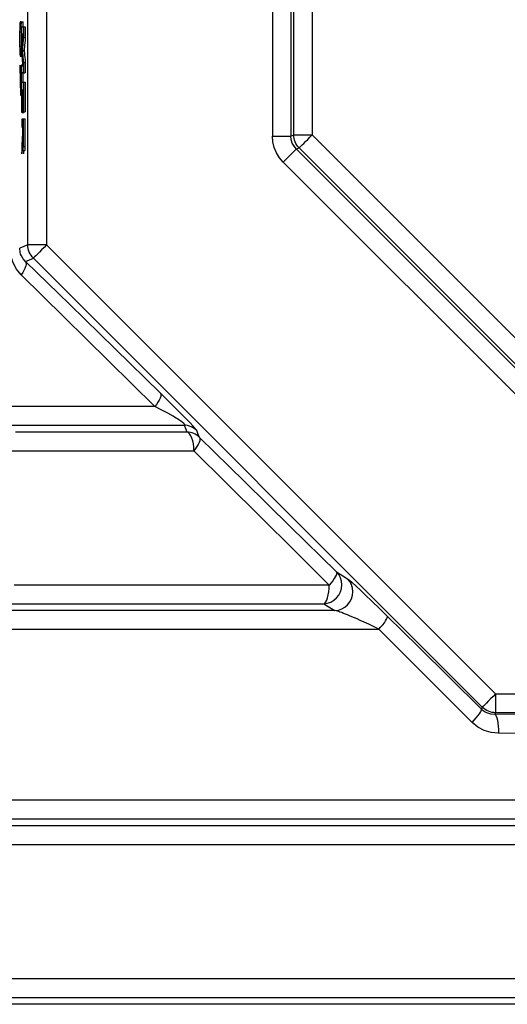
# Model space of a CAD drawing. Header units: millimetres. Extents: x 196 to 1773810, y -221320 to 153872.
# Tile 179 of 256: x 1163521 to 1163782, y -199759 to -199234. Entities that reach past the tile are written whole.
import ezdxf

# ---------------------------------------------------------------- set-up
doc = ezdxf.new("R2010")
doc.units = ezdxf.units.MM
doc.layers.add('00_Основной', color=163, linetype='Continuous', lineweight=40)
doc.layers.add('электрика', color=1, linetype='Continuous', lineweight=140)
doc.styles.add('Times New Roman', font='times.ttf')

msp = doc.modelspace()

# ---------------------------------------------------------------- linework, layer by layer
at = {"layer": '00_Основной', "color": 252, "lineweight": 25, "ltscale": 10}
for p, q in [((1163525.77, -199353.64, 0.2), (1163525.77, -199014.87, 0.2)), ((1163535.76, -199014.87, 0.2), (1163535.76, -199353.64, 0.2)), ((1163656.28, -199072.95, 0.2), (1163656.28, -199295.56, 0.2)), ((1163666.13, -199072.95, 0.2), (1163666.13, -199295.56, 0.2)), ((1163667.62, -199294.94, 0.2), (1163667.62, -199073.57, 0.2)), ((1163677.48, -199073.57, 0.2), (1163677.48, -199294.94, 0.2)), ((1163522.24, -199238.73, 0.2), (1163522.24, -199234.62, 0.2)), ((1163522.24, -199234.62, 0.2), (1163523.24, -199234.62, 0.2)), ((1163523.24, -199237.26, 0.2), (1163523.24, -199234.62, 0.2)), ((1163521.53, -199235.44, 0.2), (1163522.54, -199235.44, 0.2)), ((1163522.24, -199238.73, 0.2), (1163522.59, -199238.73, 0.2)), ((1163522.59, -199237.26, 0.2), (1163523.37, -199237.26, 0.2)), ((1163523.41, -199237.26, 0.2), (1163524.41, -199237.26, 0.2)), ((1163521.56, -199239.97, 0.2), (1163522.56, -199239.97, 0.2)), ((1163522.59, -199241.19, 0.2), (1163523.2, -199241.19, 0.2)), ((1163523.41, -199243.01, 0.2), (1163524.41, -199243.01, 0.2)), ((1163521.56, -199247.62, 0.2), (1163522.56, -199247.62, 0.2)), ((1163522.24, -199248.82, 0.2), (1163521.65, -199248.82, 0.2)), ((1163521.65, -199248.82, 0.2), (1163522.65, -199248.82, 0.2)), ((1163522.24, -199252.93, 0.2), (1163522.24, -199248.82, 0.2)), ((1163522.78, -199249.88, 0.2), (1163523.77, -199249.88, 0.2)), ((1163521.44, -199257.8, 0.2), (1163521.44, -199262.04, 0.2)), ((1163522.24, -199257.8, 0.2), (1163523.17, -199257.8, 0.2)), ((1163523.24, -199257.8, 0.2), (1163522.44, -199257.8, 0.2)), ((1163522.59, -199258.11, 0.2), (1163523.2, -199258.11, 0.2)), ((1163523.41, -199256.36, 0.2), (1163524.41, -199256.36, 0.2)), ((1163521.44, -199262.04, 0.2), (1163521.72, -199262.04, 0.2)), ((1163521.44, -199262.04, 0.2), (1163521.68, -199262.04, 0.2)), ((1163521.81, -199262, 0.2), (1163522.14, -199262, 0.2)), ((1163521.81, -199262, 0.2), (1163522.14, -199262, 0.2)), ((1163522.59, -199261.94, 0.2), (1163523.37, -199261.94, 0.2)), ((1163523.41, -199261.94, 0.2), (1163524.41, -199261.94, 0.2)), ((1163521.84, -199268.52, 0.2), (1163522.12, -199268.52, 0.2)), ((1163522.22, -199270.1, 0.2), (1163522.59, -199270.1, 0.2)), ((1163522.24, -199267.93, 0.2), (1163522.59, -199267.93, 0.2)), ((1163522.59, -199266.78, 0.2), (1163522.9, -199266.78, 0.2)), ((1163522.73, -199271.05, 0.2), (1163522.96, -199271.05, 0.2)), ((1163523.08, -199271.05, 0.2), (1163523.29, -199271.05, 0.2)), ((1163523.38, -199266.78, 0.2), (1163523.41, -199266.78, 0.2)), ((1163523.41, -199266.78, 0.2), (1163523.4, -199266.78, 0.2)), ((1163523.41, -199266.78, 0.2), (1163524.4, -199266.78, 0.2)), ((1163521.92, -199273.82, 0.2), (1163522, -199273.82, 0.2)), ((1163522, -199273.82, 0.2), (1163522.07, -199273.82, 0.2)), ((1163522.07, -199273.82, 0.2), (1163522.59, -199273.82, 0.2)), ((1163522.15, -199273.32, 0.2), (1163522.59, -199273.32, 0.2)), ((1163522.2, -199272.05, 0.2), (1163522.59, -199272.05, 0.2)), ((1163523.02, -199281.52, 0.2), (1163523.03, -199281.52, 0.2)), ((1163523.07, -199281.52, 0.2), (1163523.29, -199281.52, 0.2)), ((1163522.59, -199286.67, 0.2), (1163522.59, -199290.9, 0.2)), ((1163523.41, -199286.67, 0.2), (1163522.59, -199286.67, 0.2)), ((1163522.68, -199283, 0.2), (1163522.66, -199283, 0.2)), ((1163522.68, -199283, 0.2), (1163522.66, -199283, 0.2)), ((1163522.7, -199283, 0.2), (1163523.71, -199283, 0.2)), ((1163523.35, -199282.64, 0.2), (1163523.37, -199282.64, 0.2)), ((1163523.38, -199282.64, 0.2), (1163523.37, -199282.64, 0.2)), ((1163523.41, -199282.64, 0.2), (1163524.4, -199282.64, 0.2)), ((1163524.4, -199286.67, 0.2), (1163523.41, -199286.67, 0.2)), ((1163523.71, -199282.64, 0.2), (1163523.71, -199283, 0.2)), ((1163522.59, -199290.9, 0.2), (1163522.93, -199290.9, 0.2)), ((1163522.93, -199290.9, 0.2), (1163522.93, -199293.43, 0.2)), ((1163523.04, -199290.9, 0.2), (1163523.29, -199290.9, 0.2)), ((1163666.13, -199295.56, 0.2), (1163667.62, -199294.94, 0.2)), ((1163677.48, -199294.94, 0.2), (1163834, -199451.45, 0.2)), ((1163523.37, -199301.13, 0.2), (1163524.37, -199301.13, 0.2)), ((1163670.52, -199301.89, 0.2), (1163669.02, -199302.51, 0.2)), ((1163669.02, -199302.51, 0.2), (1163826.42, -199459.91, 0.2)), ((1163827.04, -199458.41, 0.2), (1163670.52, -199301.89, 0.2)), ((1163523.24, -199303.22, 0.2), (1163524.24, -199303.22, 0.2)), ((1163819.45, -199466.88, 0.2), (1163662.05, -199309.48, 0.2)), ((1163525.77, -199353.64, 0.2), (1163521.41, -199355.43, 0.2)), ((1163535.76, -199353.64, 0.2), (1163775.29, -199593.18, 0.2)), ((1163524.45, -199362.46, 0.2), (1163528.7, -199360.69, 0.2)), ((1163768.24, -199600.23, 0.2), (1163528.7, -199360.69, 0.2)), ((1163775.29, -199593.18, 0.2), (1164114.06, -199593.18, 0.2)), ((1163768.24, -199600.23, 0.2), (1163767.8, -199601.29, 0.2)), ((1163774.9, -199604.11, 0.2), (1163775.29, -199603.16, 0.2)), ((1164114.06, -199603.16, 0.2), (1163775.29, -199603.16, 0.2))]:
    msp.add_line(p, q, dxfattribs=at)
at = {"layer": '00_Основной', "color": 252, "lineweight": 25, "ltscale": 10, "elevation": 0.2}
for points in [[(1163522.24, -199234.62), (1163522.24, -199234.62), (1163522.24, -199234.62), (1163522.24, -199234.62), (1163522.2, -199234.62), (1163522.1, -199234.62), (1163521.65, -199234.62), (1163521.59, -199234.82), (1163521.53, -199235.44)], [(1163521.46, -199237.74), (1163521.44, -199239.31), (1163521.44, -199240.57)], [(1163521.53, -199235.44), (1163521.49, -199236.57), (1163521.46, -199237.74)], [(1163521.56, -199239.97), (1163521.57, -199239.42), (1163521.59, -199239.03), (1163521.62, -199238.8), (1163521.65, -199238.73), (1163522.24, -199238.73)], [(1163522.59, -199241.19), (1163522.59, -199241.17), (1163522.59, -199241.14), (1163522.59, -199241.08), (1163522.59, -199240.85), (1163522.59, -199240.26), (1163522.59, -199238.87), (1163522.59, -199237.66), (1163522.59, -199237.35), (1163522.59, -199237.28), (1163522.59, -199237.26), (1163522.59, -199237.26), (1163522.59, -199237.26), (1163522.59, -199237.26)], [(1163522.59, -199237.26), (1163522.59, -199237.26), (1163522.59, -199237.26), (1163522.59, -199237.26), (1163522.59, -199237.26), (1163522.6, -199237.26), (1163522.62, -199237.26), (1163522.66, -199237.26), (1163522.72, -199237.26), (1163522.79, -199237.26), (1163522.93, -199237.26), (1163523.07, -199237.26), (1163523.21, -199237.26), (1163523.32, -199237.26), (1163523.38, -199237.26), (1163523.4, -199237.26), (1163523.41, -199237.26), (1163523.41, -199237.26), (1163523.41, -199237.26), (1163523.41, -199237.26)], [(1163523.41, -199237.26), (1163523.41, -199237.26), (1163523.41, -199237.26), (1163523.41, -199237.26), (1163523.41, -199237.26), (1163523.41, -199237.28), (1163523.41, -199237.32), (1163523.41, -199237.42), (1163523.41, -199237.74), (1163523.41, -199238.62), (1163523.41, -199240.65), (1163523.41, -199242.43), (1163523.41, -199242.88), (1163523.41, -199242.98), (1163523.41, -199242.99), (1163523.41, -199243.01), (1163523.41, -199243.01), (1163523.41, -199243.01), (1163523.41, -199243.01)], [(1163524.41, -199237.26), (1163524.41, -199237.26), (1163524.41, -199237.26), (1163524.41, -199237.26), (1163524.41, -199237.26), (1163524.41, -199237.28), (1163524.41, -199237.32), (1163524.41, -199237.42), (1163524.41, -199237.74), (1163524.41, -199238.62), (1163524.4, -199240.65), (1163524.41, -199242.43), (1163524.41, -199242.88), (1163524.41, -199242.98), (1163524.41, -199242.99), (1163524.41, -199243.01), (1163524.41, -199243.01), (1163524.41, -199243.01), (1163524.41, -199243.01)], [(1163521.44, -199240.57), (1163521.42, -199242.9), (1163521.42, -199243.54), (1163521.42, -199245.9), (1163521.45, -199248.58), (1163521.48, -199250.61), (1163521.53, -199252.02), (1163521.59, -199252.77), (1163521.63, -199252.91), (1163521.74, -199252.93), (1163522.11, -199252.93), (1163522.21, -199252.93), (1163522.24, -199252.93), (1163522.24, -199252.93), (1163522.24, -199252.93), (1163522.24, -199252.93), (1163522.24, -199252.93)], [(1163521.56, -199247.62), (1163521.53, -199245.79), (1163521.53, -199243.25), (1163521.55, -199241.38), (1163521.56, -199239.97)], [(1163522.56, -199247.62), (1163522.54, -199245.79), (1163522.54, -199243.25), (1163522.54, -199241.38), (1163522.56, -199239.97)], [(1163522.59, -199247.95), (1163522.59, -199247.95), (1163522.59, -199247.95), (1163522.59, -199247.93), (1163522.59, -199247.92), (1163522.6, -199247.88), (1163522.6, -199247.76), (1163522.65, -199247.38), (1163522.73, -199246.35), (1163522.84, -199245.2), (1163522.96, -199243.94), (1163523.04, -199242.9), (1163523.13, -199242), (1163523.18, -199241.4), (1163523.2, -199241.16)], [(1163523.2, -199241.16), (1163523.18, -199241.16), (1163523.13, -199241.16), (1163523.04, -199241.16), (1163522.94, -199241.16), (1163522.84, -199241.17), (1163522.75, -199241.17), (1163522.66, -199241.17), (1163522.6, -199241.19), (1163522.6, -199241.19), (1163522.59, -199241.19), (1163522.59, -199241.19), (1163522.59, -199241.19), (1163522.59, -199241.19), (1163522.59, -199241.19), (1163522.59, -199241.19)], [(1163523.41, -199243.01), (1163523.41, -199243.01), (1163523.41, -199243.01), (1163523.41, -199243.01), (1163523.41, -199243.02), (1163523.4, -199243.06), (1163523.38, -199243.19), (1163523.35, -199243.57), (1163523.31, -199244.04), (1163523.26, -199244.62), (1163523.16, -199245.79), (1163523.04, -199247.06), (1163522.93, -199248.24), (1163522.84, -199249.2), (1163522.79, -199249.74), (1163522.79, -199249.85), (1163522.79, -199249.86), (1163522.78, -199249.88), (1163522.78, -199249.88), (1163522.78, -199249.88)], [(1163524.41, -199243.01), (1163524.41, -199243.01), (1163524.41, -199243.01), (1163524.41, -199243.01), (1163524.4, -199243.02), (1163524.4, -199243.06), (1163524.38, -199243.19), (1163524.35, -199243.57), (1163524.31, -199244.04), (1163524.26, -199244.62), (1163524.16, -199245.79), (1163524.03, -199247.06), (1163523.93, -199248.24), (1163523.85, -199249.2), (1163523.79, -199249.74), (1163523.79, -199249.85), (1163523.77, -199249.86), (1163523.77, -199249.88), (1163523.77, -199249.88), (1163523.77, -199249.88)], [(1163521.65, -199248.82), (1163521.62, -199248.72), (1163521.59, -199248.44), (1163521.57, -199248.09), (1163521.56, -199247.62)], [(1163522.59, -199248.54), (1163522.59, -199248.44), (1163522.58, -199248.09), (1163522.56, -199247.62)], [(1163522.59, -199251.54), (1163522.59, -199251.54), (1163522.59, -199251.54), (1163522.59, -199251.54), (1163522.59, -199251.53), (1163522.59, -199251.53), (1163522.59, -199251.5), (1163522.59, -199251.43), (1163522.59, -199251.24), (1163522.59, -199250.7), (1163522.59, -199249.43), (1163522.59, -199248.3), (1163522.59, -199248.02), (1163522.59, -199247.96), (1163522.59, -199247.95), (1163522.59, -199247.95), (1163522.59, -199247.95), (1163522.59, -199247.95)], [(1163522.78, -199249.88), (1163522.78, -199249.88), (1163522.78, -199249.88), (1163522.79, -199249.88), (1163522.79, -199249.89), (1163522.79, -199249.94), (1163522.8, -199250.05), (1163522.83, -199250.4), (1163522.93, -199251.39), (1163523.03, -199252.5), (1163523.16, -199253.7), (1163523.26, -199254.82), (1163523.34, -199255.72), (1163523.4, -199256.23), (1163523.41, -199256.34), (1163523.41, -199256.36), (1163523.41, -199256.36), (1163523.41, -199256.36), (1163523.41, -199256.36)], [(1163523.77, -199249.88), (1163523.77, -199249.88), (1163523.77, -199249.88), (1163523.77, -199249.88), (1163523.77, -199249.89), (1163523.79, -199249.94), (1163523.8, -199250.05), (1163523.83, -199250.4), (1163523.93, -199251.39), (1163524.03, -199252.5), (1163524.14, -199253.7), (1163524.26, -199254.82), (1163524.34, -199255.72), (1163524.4, -199256.23), (1163524.4, -199256.34), (1163524.41, -199256.36), (1163524.41, -199256.36), (1163524.41, -199256.36), (1163524.41, -199256.36)], [(1163523.2, -199258.11), (1163523.2, -199258.11), (1163523.2, -199258.11), (1163523.2, -199258.11), (1163523.2, -199258.09), (1163523.2, -199258.05), (1163523.18, -199257.94), (1163523.16, -199257.57), (1163523.06, -199256.58), (1163522.96, -199255.44), (1163522.84, -199254.24), (1163522.73, -199253.11), (1163522.66, -199252.19), (1163522.6, -199251.67), (1163522.59, -199251.57), (1163522.59, -199251.54), (1163522.59, -199251.54), (1163522.59, -199251.54)], [(1163522.24, -199267.93), (1163522.24, -199265.53), (1163522.24, -199257.8)], [(1163522.59, -199261.94), (1163522.59, -199261.94), (1163522.59, -199261.94), (1163522.59, -199261.93), (1163522.59, -199261.93), (1163522.59, -199261.9), (1163522.59, -199261.83), (1163522.59, -199261.62), (1163522.59, -199261.04), (1163522.59, -199259.69), (1163522.59, -199258.49), (1163522.59, -199258.19), (1163522.59, -199258.12), (1163522.59, -199258.11), (1163522.59, -199258.11), (1163522.59, -199258.11), (1163522.59, -199258.11)], [(1163522.59, -199258.11), (1163522.59, -199258.11), (1163522.59, -199258.11), (1163522.59, -199258.11), (1163522.59, -199258.11), (1163522.6, -199258.11), (1163522.6, -199258.11), (1163522.65, -199258.11), (1163522.73, -199258.11), (1163522.84, -199258.11), (1163522.94, -199258.11), (1163523.06, -199258.11), (1163523.14, -199258.11), (1163523.18, -199258.11), (1163523.2, -199258.11), (1163523.2, -199258.11), (1163523.2, -199258.11), (1163523.2, -199258.11)], [(1163523.41, -199256.36), (1163523.41, -199256.37), (1163523.41, -199256.37), (1163523.41, -199256.37), (1163523.41, -199256.37), (1163523.41, -199256.38), (1163523.41, -199256.41), (1163523.41, -199256.52), (1163523.41, -199256.82), (1163523.41, -199257.67), (1163523.41, -199259.64), (1163523.41, -199261.38), (1163523.41, -199261.82), (1163523.41, -199261.92), (1163523.41, -199261.93), (1163523.41, -199261.94), (1163523.41, -199261.94), (1163523.41, -199261.94)], [(1163524.41, -199256.36), (1163524.41, -199256.37), (1163524.41, -199256.37), (1163524.41, -199256.37), (1163524.41, -199256.37), (1163524.41, -199256.38), (1163524.41, -199256.41), (1163524.41, -199256.52), (1163524.41, -199256.82), (1163524.41, -199257.67), (1163524.4, -199259.64), (1163524.41, -199261.38), (1163524.41, -199261.82), (1163524.41, -199261.92), (1163524.41, -199261.93), (1163524.41, -199261.94), (1163524.41, -199261.94), (1163524.41, -199261.94)], [(1163521.72, -199262.04), (1163521.72, -199262.06), (1163521.72, -199262.1), (1163521.72, -199262.24), (1163521.72, -199262.79), (1163521.72, -199264.91), (1163521.73, -199268.6), (1163521.76, -199271.38)], [(1163521.84, -199268.52), (1163521.83, -199267.08), (1163521.81, -199265.36), (1163521.81, -199262)], [(1163522.14, -199262), (1163522.14, -199263.65), (1163522.14, -199265.29), (1163522.14, -199266.74)], [(1163523.41, -199261.94), (1163523.41, -199261.94), (1163523.41, -199261.94), (1163523.41, -199261.94), (1163523.41, -199261.94), (1163523.4, -199261.94), (1163523.38, -199261.94), (1163523.34, -199261.94), (1163523.28, -199261.94), (1163523.21, -199261.94), (1163523.07, -199261.94), (1163522.93, -199261.94), (1163522.79, -199261.94), (1163522.68, -199261.94), (1163522.6, -199261.94), (1163522.6, -199261.94), (1163522.59, -199261.94), (1163522.59, -199261.94), (1163522.59, -199261.94)], [(1163523.24, -199266.78), (1163523.24, -199265.53), (1163523.24, -199261.94)], [(1163521.76, -199271.38), (1163521.79, -199272.46), (1163521.81, -199273.22), (1163521.87, -199273.71), (1163521.89, -199273.81), (1163521.9, -199273.82), (1163521.92, -199273.82), (1163521.92, -199273.82), (1163521.92, -199273.82), (1163521.92, -199273.82), (1163521.92, -199273.82), (1163521.92, -199273.82), (1163521.93, -199273.82), (1163521.94, -199273.82), (1163522, -199273.82), (1163522.03, -199273.82), (1163522.06, -199273.82), (1163522.07, -199273.82), (1163522.11, -199273.7), (1163522.15, -199273.32)], [(1163522.1, -199269.28), (1163522.08, -199269.59), (1163522.07, -199269.65), (1163522.07, -199269.66), (1163522.06, -199269.66), (1163522.06, -199269.66), (1163522.06, -199269.66), (1163522.06, -199269.66), (1163522.06, -199269.66), (1163522.06, -199269.66), (1163522.06, -199269.66), (1163522.06, -199269.66), (1163522.06, -199269.66), (1163522.06, -199269.66), (1163522.03, -199269.66), (1163521.98, -199269.66), (1163521.96, -199269.66), (1163521.93, -199269.66), (1163521.92, -199269.66), (1163521.89, -199269.59), (1163521.87, -199269.38), (1163521.86, -199269.03), (1163521.84, -199268.52)], [(1163522.12, -199268.15), (1163522.11, -199268.87), (1163522.1, -199269.28)], [(1163522.14, -199266.74), (1163522.12, -199267.46), (1163522.12, -199268.15)], [(1163522.2, -199272.05), (1163522.22, -199271.08), (1163522.22, -199270.1)], [(1163522.22, -199270.1), (1163522.24, -199268.86), (1163522.24, -199267.93)], [(1163522.59, -199266.78), (1163522.59, -199266.78), (1163522.59, -199266.77), (1163522.59, -199266.77), (1163522.59, -199266.77), (1163522.59, -199266.77), (1163522.59, -199266.78), (1163522.6, -199266.78), (1163522.6, -199266.78), (1163522.6, -199266.78), (1163522.62, -199266.78), (1163522.65, -199266.78), (1163522.69, -199266.78), (1163522.8, -199266.78), (1163523, -199266.78), (1163523.2, -199266.78), (1163523.24, -199266.78)], [(1163522.59, -199283), (1163522.59, -199283), (1163522.59, -199282.98), (1163522.59, -199282.98), (1163522.59, -199282.98), (1163522.59, -199282.97), (1163522.59, -199282.97), (1163522.59, -199282.94), (1163522.59, -199282.87), (1163522.59, -199282.74), (1163522.59, -199282.49), (1163522.59, -199281.98), (1163522.59, -199280.98), (1163522.59, -199278.95), (1163522.59, -199274.9), (1163522.59, -199270.84), (1163522.59, -199266.78)], [(1163522.7, -199271.03), (1163522.7, -199271.24), (1163522.7, -199271.41), (1163522.7, -199271.7), (1163522.7, -199272.22), (1163522.7, -199273.14), (1163522.7, -199274.78), (1163522.7, -199277.74), (1163522.7, -199280.36), (1163522.7, -199283)], [(1163522.96, -199271.03), (1163522.82, -199271.03), (1163522.82, -199271.03)], [(1163522.96, -199281.52), (1163522.96, -199281.52), (1163522.96, -199281.5), (1163522.96, -199281.5), (1163522.96, -199281.5), (1163522.96, -199281.49), (1163522.96, -199281.48), (1163522.96, -199281.43), (1163522.96, -199281.36), (1163522.96, -199281.19), (1163522.96, -199280.87), (1163522.96, -199280.2), (1163522.96, -199278.89), (1163522.96, -199276.27), (1163522.96, -199271.03)], [(1163523.07, -199271.03), (1163523.07, -199271.22), (1163523.07, -199271.36), (1163523.07, -199271.61), (1163523.07, -199272.06), (1163523.07, -199272.88), (1163523.07, -199274.32), (1163523.07, -199276.9), (1163523.07, -199279.2), (1163523.07, -199281.52)], [(1163523.29, -199271.03), (1163523.28, -199271.03), (1163523.28, -199271.03), (1163523.27, -199271.03), (1163523.26, -199271.03), (1163523.23, -199271.03), (1163523.17, -199271.03), (1163523.08, -199271.03)], [(1163523.29, -199282.64), (1163523.29, -199282.43), (1163523.29, -199282.28), (1163523.29, -199282), (1163523.29, -199281.49), (1163523.29, -199280.6), (1163523.29, -199278.99), (1163523.29, -199276.14), (1163523.29, -199273.59), (1163523.29, -199271.03)], [(1163523.41, -199266.78), (1163523.41, -199266.78), (1163523.41, -199266.78), (1163523.41, -199266.8), (1163523.41, -199266.8), (1163523.41, -199266.81), (1163523.41, -199266.84), (1163523.41, -199266.9), (1163523.41, -199267.02), (1163523.41, -199267.28), (1163523.41, -199267.77), (1163523.41, -199268.76), (1163523.41, -199270.75), (1163523.41, -199274.72), (1163523.41, -199278.68), (1163523.41, -199282.64)], [(1163523.9, -199266.78), (1163524, -199266.78), (1163524.2, -199266.78), (1163524.38, -199266.78)], [(1163524.4, -199266.78), (1163524.4, -199266.78), (1163524.4, -199266.78), (1163524.41, -199266.8), (1163524.41, -199266.8), (1163524.4, -199266.81), (1163524.4, -199266.84), (1163524.4, -199266.9), (1163524.4, -199267.02), (1163524.4, -199267.28), (1163524.4, -199267.77), (1163524.4, -199268.76), (1163524.4, -199270.75), (1163524.4, -199274.72), (1163524.4, -199278.68), (1163524.4, -199282.64)], [(1163522.15, -199273.32), (1163522.18, -199272.67), (1163522.2, -199272.05)], [(1163523, -199281.52), (1163522.99, -199281.5), (1163522.97, -199281.5)], [(1163523.07, -199281.52), (1163523.06, -199281.52), (1163523.06, -199281.52), (1163523.04, -199281.52), (1163523.04, -199281.52)], [(1163522.65, -199282.98), (1163522.62, -199282.98), (1163522.62, -199282.98)], [(1163522.7, -199283), (1163522.7, -199283), (1163522.7, -199283), (1163522.69, -199283), (1163522.68, -199283)], [(1163523.37, -199301.13), (1163523.4, -199298.63), (1163523.41, -199294.95), (1163523.41, -199289.04), (1163523.41, -199287.42), (1163523.41, -199286.94), (1163523.41, -199286.67)], [(1163523.41, -199282.64), (1163523.4, -199282.64), (1163523.4, -199282.64), (1163523.38, -199282.64), (1163523.38, -199282.64)], [(1163524.37, -199301.13), (1163524.4, -199298.63), (1163524.4, -199294.95), (1163524.4, -199288.8), (1163524.4, -199287.23), (1163524.4, -199286.82), (1163524.4, -199286.71), (1163524.4, -199286.68), (1163524.4, -199286.67)], [(1163523.29, -199290.9), (1163523.29, -199290.9), (1163523.29, -199290.9), (1163523.29, -199290.92), (1163523.29, -199290.94), (1163523.29, -199291.06), (1163523.29, -199291.7), (1163523.29, -199292.99), (1163523.29, -199294.29), (1163523.29, -199294.99), (1163523.29, -199295.43), (1163523.29, -199296.18), (1163523.29, -199297.29), (1163523.29, -199298.08), (1163523.28, -199298.63), (1163523.27, -199298.83), (1163523.27, -199298.93), (1163523.26, -199298.97), (1163523.24, -199298.97), (1163523.23, -199298.97), (1163523.21, -199298.97), (1163523.17, -199298.97), (1163523.11, -199298.97), (1163523.08, -199298.94), (1163523.07, -199298.8), (1163523.06, -199298.41), (1163523.06, -199297.86), (1163523.04, -199297.29), (1163523.04, -199296.56), (1163523.04, -199295.87), (1163523.04, -199295.22), (1163523.04, -199294.85), (1163523.04, -199294.37), (1163523.04, -199293.13), (1163523.04, -199291.69), (1163523.04, -199291), (1163523.04, -199290.93), (1163523.04, -199290.9), (1163523.04, -199290.9), (1163523.04, -199290.9), (1163523.04, -199290.9), (1163523.04, -199290.9), (1163523.04, -199290.9), (1163523.04, -199290.9), (1163523.04, -199290.9), (1163523.04, -199290.9)], [(1163522.93, -199293.43), (1163522.93, -199293.43), (1163522.93, -199293.43), (1163522.93, -199293.43), (1163522.93, -199293.44), (1163522.93, -199293.44), (1163522.93, -199293.46), (1163522.93, -199293.48), (1163522.92, -199293.61), (1163522.9, -199293.95), (1163522.84, -199294.92), (1163522.79, -199296.02), (1163522.73, -199297.19), (1163522.68, -199298.3), (1163522.63, -199299.18), (1163522.6, -199299.68), (1163522.59, -199299.78), (1163522.59, -199299.8), (1163522.59, -199299.8), (1163522.59, -199299.8), (1163522.59, -199299.8), (1163522.59, -199299.8), (1163522.59, -199299.8)], [(1163656.28, -199295.56), (1163658.02, -199295.56), (1163659.71, -199295.56), (1163661.29, -199295.56), (1163662.72, -199295.56), (1163663.94, -199295.56), (1163664.94, -199295.56), (1163665.68, -199295.56), (1163666.13, -199295.56)], [(1163662.05, -199309.48), (1163660.05, -199307.13), (1163658.42, -199304.49), (1163657.25, -199301.64), (1163656.53, -199298.63), (1163656.28, -199295.56)], [(1163669.02, -199302.51), (1163667.78, -199301.03), (1163666.86, -199299.34), (1163666.3, -199297.49), (1163666.13, -199295.56)], [(1163667.62, -199294.94), (1163668.07, -199294.94), (1163668.82, -199294.94), (1163669.81, -199294.94), (1163671.06, -199294.94), (1163672.48, -199294.94), (1163674.06, -199294.94), (1163675.74, -199294.94), (1163677.48, -199294.94)], [(1163670.52, -199301.89), (1163669.88, -199301.17), (1163669.3, -199300.4), (1163668.81, -199299.56), (1163668.4, -199298.69), (1163668.07, -199297.78), (1163667.84, -199296.85), (1163667.7, -199295.9), (1163667.62, -199294.94)], [(1163670.52, -199301.89), (1163670.83, -199301.58), (1163671.35, -199301.06), (1163672.06, -199300.35), (1163672.93, -199299.48), (1163673.95, -199298.46), (1163675.06, -199297.35), (1163676.25, -199296.16), (1163677.48, -199294.94)], [(1163522.59, -199305.02), (1163522.59, -199305.02), (1163522.59, -199305.02), (1163522.59, -199305.02), (1163522.59, -199305.01), (1163522.59, -199305.01), (1163522.59, -199305), (1163522.6, -199304.97), (1163522.6, -199304.87), (1163522.62, -199304.54), (1163522.66, -199303.66), (1163522.72, -199302.6), (1163522.78, -199301.44), (1163522.83, -199300.13), (1163522.89, -199298.99), (1163522.93, -199298.17), (1163522.94, -199297.88), (1163522.94, -199297.86), (1163522.94, -199297.86), (1163522.94, -199297.86)], [(1163522.59, -199299.8), (1163522.59, -199302.42), (1163522.59, -199304.8), (1163522.59, -199305.01), (1163522.59, -199305.02), (1163522.59, -199305.02), (1163522.59, -199305.02)], [(1163522.94, -199297.86), (1163522.96, -199299.93), (1163522.99, -199301.33)], [(1163522.99, -199301.33), (1163523, -199302.15), (1163523.03, -199302.74), (1163523.07, -199303.12), (1163523.08, -199303.2), (1163523.1, -199303.22), (1163523.1, -199303.22), (1163523.1, -199303.22), (1163523.1, -199303.22), (1163523.1, -199303.22), (1163523.1, -199303.22), (1163523.1, -199303.22), (1163523.1, -199303.22), (1163523.1, -199303.22), (1163523.1, -199303.22), (1163523.1, -199303.22), (1163523.1, -199303.22), (1163523.1, -199303.22), (1163523.1, -199303.22), (1163523.1, -199303.22), (1163523.1, -199303.22), (1163523.1, -199303.22), (1163523.11, -199303.22), (1163523.13, -199303.22), (1163523.17, -199303.22), (1163523.23, -199303.22), (1163523.24, -199303.22), (1163523.24, -199303.22), (1163523.24, -199303.22), (1163523.24, -199303.22), (1163523.24, -199303.22), (1163523.24, -199303.22), (1163523.24, -199303.22), (1163523.24, -199303.22), (1163523.28, -199303.09), (1163523.32, -199302.7), (1163523.35, -199302.05), (1163523.37, -199301.13)], [(1163524.24, -199303.22), (1163524.24, -199303.22), (1163524.24, -199303.22), (1163524.24, -199303.22), (1163524.24, -199303.22), (1163524.24, -199303.22), (1163524.28, -199303.09), (1163524.33, -199302.7), (1163524.35, -199302.05), (1163524.37, -199301.13)], [(1163662.05, -199309.48), (1163663.28, -199308.26), (1163664.48, -199307.06), (1163665.59, -199305.94), (1163666.59, -199304.94), (1163667.47, -199304.06), (1163668.18, -199303.36), (1163668.7, -199302.84), (1163669.02, -199302.51)], [(1163523.59, -199305.02), (1163523.59, -199305.02), (1163523.59, -199305.02), (1163523.59, -199305.02), (1163523.59, -199305.01), (1163523.59, -199305.01), (1163523.59, -199305), (1163523.59, -199304.97), (1163523.61, -199304.87), (1163523.62, -199304.54), (1163523.66, -199303.66), (1163523.68, -199303.22)], [(1163522.24, -199369.53), (1163519.77, -199366.58), (1163517.94, -199363.2), (1163516.73, -199359.41), (1163516.34, -199355.43)], [(1163524.45, -199362.46), (1163523.23, -199361.05), (1163522.32, -199359.52), (1163521.93, -199358.54), (1163521.63, -199357.52), (1163521.41, -199355.43)], [(1163528.7, -199360.69), (1163528.04, -199359.98), (1163527.46, -199359.18), (1163526.95, -199358.34), (1163526.53, -199357.46), (1163526.2, -199356.53), (1163525.96, -199355.58), (1163525.82, -199354.61), (1163525.77, -199353.64)], [(1163535.76, -199353.64), (1163533.85, -199353.64), (1163532.02, -199353.64), (1163530.31, -199353.64), (1163528.82, -199353.64), (1163527.57, -199353.64), (1163526.63, -199353.64), (1163526.02, -199353.64), (1163525.77, -199353.64)], [(1163535.76, -199353.64), (1163534.42, -199354.98), (1163533.12, -199356.28), (1163531.9, -199357.48), (1163530.85, -199358.55), (1163529.97, -199359.42), (1163529.31, -199360.09), (1163528.87, -199360.52), (1163528.7, -199360.69)], [(1163524.45, -199362.46), (1163524.74, -199362.95), (1163524.85, -199363.6), (1163524.79, -199364.38), (1163524.58, -199365.25), (1163524.22, -199366.24), (1163523.69, -199367.3), (1163523.03, -199368.4), (1163522.24, -199369.53)], [(1163596.55, -199432.77), (1163572.15, -199408.94), (1163548.12, -199385.49), (1163524.45, -199362.46)], [(1163522.24, -199369.53), (1163545.21, -199392.13), (1163568.96, -199415.57), (1163593.51, -199439.84)], [(1163596.55, -199432.77), (1163596.76, -199433.22), (1163596.79, -199433.84), (1163596.63, -199434.59), (1163596.32, -199435.48), (1163595.83, -199436.48), (1163595.19, -199437.56), (1163594.42, -199438.69), (1163593.51, -199439.84)], [(1163615.89, -199452.7), (1163615.6, -199452.26), (1163614.89, -199451.42), (1163613.76, -199450.17), (1163612.28, -199448.61), (1163610.56, -199446.8), (1163608.66, -199444.85), (1163605.66, -199441.82), (1163602.59, -199438.74), (1163599.54, -199435.71), (1163596.55, -199432.77)], [(1163593.51, -199439.84), (1163572.77, -199439.84), (1163552.28, -199439.84), (1163532.08, -199439.84), (1163512.14, -199439.84)], [(1163609.18, -199449.8), (1163609.39, -199449.64), (1163609.33, -199449.34), (1163608.98, -199448.92), (1163608.36, -199448.37), (1163607.47, -199447.69), (1163606.31, -199446.88), (1163605.63, -199446.45), (1163604.89, -199446), (1163604.08, -199445.5), (1163603.22, -199444.99), (1163600.54, -199443.48), (1163597.28, -199441.76), (1163593.51, -199439.84)], [(1163508.37, -199449.8), (1163527.98, -199449.8), (1163547.88, -199449.8), (1163568.06, -199449.8), (1163588.49, -199449.8), (1163609.18, -199449.8)], [(1163615.89, -199452.7), (1163615.2, -199452.08), (1163614.46, -199451.51), (1163613.65, -199451.02), (1163612.82, -199450.61), (1163611.94, -199450.28), (1163611.02, -199450.03), (1163610.11, -199449.88), (1163609.18, -199449.8)], [(1163609.18, -199449.8), (1163610, -199451.85), (1163610.63, -199453.46)], [(1163610.63, -199453.46), (1163594.97, -199453.46), (1163579.46, -199453.46), (1163564.11, -199453.46), (1163548.92, -199453.46), (1163533.92, -199453.46), (1163519.11, -199453.46)], [(1163617.33, -199456.35), (1163616.64, -199455.72), (1163615.89, -199455.17), (1163615.09, -199454.67), (1163614.26, -199454.26), (1163613.38, -199453.94), (1163612.48, -199453.69), (1163611.56, -199453.53), (1163610.63, -199453.46)], [(1163614.34, -199463.42), (1163614.27, -199461.58), (1163614.07, -199459.8), (1163613.74, -199458.13), (1163613.27, -199456.66), (1163612.72, -199455.42), (1163612.07, -199454.45), (1163611.36, -199453.78), (1163610.63, -199453.46)], [(1163617.33, -199456.35), (1163616.53, -199454.31), (1163615.89, -199452.7)], [(1163617.33, -199456.35), (1163617.54, -199456.8), (1163617.59, -199457.42), (1163617.45, -199458.19), (1163617.12, -199459.06), (1163616.64, -199460.06), (1163616.01, -199461.14), (1163615.24, -199462.26), (1163614.34, -199463.42)], [(1163690.42, -199528.02), (1163665.76, -199503.8), (1163641.39, -199479.89), (1163617.33, -199456.35)], [(1163509.38, -199463.42), (1163523.85, -199463.42), (1163538.51, -199463.42), (1163553.34, -199463.42), (1163568.34, -199463.42), (1163583.52, -199463.42), (1163598.86, -199463.42), (1163614.34, -199463.42)], [(1163614.34, -199463.42), (1163631.98, -199480.89), (1163650.1, -199498.87), (1163668.06, -199516.72), (1163686.54, -199535.09)], [(1163683.63, -199545.06), (1163685.53, -199544.79), (1163687.35, -199544.17), (1163689.02, -199543.22), (1163690.47, -199541.95), (1163691.67, -199540.44), (1163692.54, -199538.72), (1163693.1, -199536.87), (1163693.26, -199534.95), (1163693.08, -199533.03), (1163692.52, -199531.2), (1163691.63, -199529.5), (1163690.42, -199528.02)], [(1163690.42, -199528.02), (1163690.56, -199528.43), (1163690.5, -199529.01), (1163690.24, -199529.74), (1163689.81, -199530.64), (1163689.21, -199531.64), (1163688.45, -199532.74), (1163687.55, -199533.89), (1163686.54, -199535.09)], [(1163690.42, -199528.02), (1163693.73, -199530.07), (1163696.33, -199531.68)], [(1163689.53, -199548.71), (1163691.43, -199548.44), (1163693.25, -199547.84), (1163694.92, -199546.88), (1163696.38, -199545.62), (1163697.57, -199544.1), (1163698.46, -199542.38), (1163699.01, -199540.52), (1163699.18, -199538.61), (1163699, -199536.69), (1163698.43, -199534.85), (1163697.54, -199533.16), (1163696.33, -199531.68)], [(1163696.33, -199531.68), (1163697.29, -199532.41), (1163698.87, -199533.8), (1163700.88, -199535.63), (1163703.21, -199537.8), (1163705.8, -199540.23), (1163709.48, -199543.77), (1163713.39, -199547.57), (1163717.49, -199551.6)], [(1163686.54, -199535.09), (1163670.56, -199535.09), (1163654.71, -199535.09), (1163638.98, -199535.09), (1163623.39, -199535.09), (1163607.93, -199535.09), (1163592.62, -199535.09), (1163577.48, -199535.09), (1163562.48, -199535.09), (1163547.65, -199535.09), (1163533, -199535.09), (1163518.53, -199535.09)], [(1163683.63, -199545.06), (1163684.21, -199544.72), (1163684.76, -199544.05), (1163685.26, -199543.1), (1163685.7, -199541.85), (1163686.06, -199540.37), (1163686.32, -199538.72), (1163686.48, -199536.93), (1163686.54, -199535.09)], [(1163689.53, -199548.71), (1163668.09, -199548.71), (1163646.84, -199548.71), (1163625.8, -199548.71), (1163604.97, -199548.71), (1163584.38, -199548.71), (1163564.04, -199548.71), (1163543.96, -199548.71), (1163524.14, -199548.71), (1163504.63, -199548.71)], [(1163513.73, -199545.06), (1163528.36, -199545.06), (1163543.18, -199545.06), (1163558.18, -199545.06), (1163573.34, -199545.06), (1163588.66, -199545.06), (1163604.14, -199545.06), (1163619.78, -199545.06), (1163635.53, -199545.06), (1163651.44, -199545.06), (1163667.47, -199545.06), (1163683.63, -199545.06)], [(1163683.63, -199545.06), (1163686.93, -199547.09), (1163689.53, -199548.71)], [(1163713.09, -199558.67), (1163711.6, -199557.92), (1163709.76, -199557.04), (1163707.62, -199556), (1163705.23, -199554.88), (1163703.13, -199553.92), (1163701.42, -199553.16), (1163700.07, -199552.56), (1163698.67, -199551.96), (1163697.38, -199551.42), (1163696.22, -199550.94), (1163695.16, -199550.53), (1163694.21, -199550.16), (1163693.21, -199549.8), (1163692.33, -199549.49), (1163691.6, -199549.25), (1163689.53, -199548.71)], [(1163713.09, -199558.67), (1163714.18, -199557.44), (1163715.14, -199556.27), (1163715.98, -199555.16), (1163716.66, -199554.14), (1163717.16, -199553.26), (1163717.48, -199552.54), (1163717.59, -199551.97), (1163717.49, -199551.6)], [(1163767.8, -199601.29), (1163750.95, -199584.62), (1163734.19, -199568.07), (1163717.49, -199551.6)], [(1163503.57, -199558.67), (1163523.38, -199558.67), (1163543.49, -199558.67), (1163563.88, -199558.67), (1163584.52, -199558.67), (1163605.41, -199558.67), (1163626.55, -199558.67), (1163647.88, -199558.67), (1163669.44, -199558.67), (1163691.17, -199558.67), (1163713.09, -199558.67)], [(1163713.09, -199558.67), (1163729.22, -199574.77), (1163745.8, -199591.32), (1163762.82, -199608.36)], [(1163775.29, -199593.18), (1163773.95, -199594.52), (1163772.66, -199595.81), (1163771.44, -199597.01), (1163770.38, -199598.08), (1163769.51, -199598.96), (1163768.84, -199599.62), (1163768.41, -199600.06), (1163768.24, -199600.23)], [(1163775.29, -199593.18), (1163775.29, -199595.08), (1163775.29, -199596.91), (1163775.29, -199598.62), (1163775.29, -199600.12), (1163775.29, -199601.36), (1163775.29, -199602.3), (1163775.29, -199602.91), (1163775.29, -199603.16)], [(1163762.82, -199608.36), (1163763.96, -199607.12), (1163765.01, -199605.92), (1163765.92, -199604.79), (1163766.68, -199603.76), (1163767.26, -199602.87), (1163767.66, -199602.15), (1163767.83, -199601.61), (1163767.8, -199601.29)], [(1163774.9, -199604.11), (1163772.71, -199603.9), (1163771.1, -199603.43), (1163769.83, -199602.83), (1163768.73, -199602.09), (1163767.8, -199601.29)], [(1163775.29, -199603.16), (1163774.32, -199603.11), (1163773.35, -199602.97), (1163772.4, -199602.73), (1163771.47, -199602.4), (1163770.59, -199601.98), (1163769.75, -199601.47), (1163768.96, -199600.89), (1163768.24, -199600.23)], [(1164114.45, -199604.11), (1164090.44, -199603.95), (1164066.32, -199603.83), (1164042.11, -199603.73), (1164017.81, -199603.64), (1163993.46, -199603.59), (1163969.08, -199603.55), (1163944.68, -199603.53), (1163920.27, -199603.55), (1163895.89, -199603.59), (1163871.54, -199603.64), (1163847.24, -199603.73), (1163823.03, -199603.83), (1163798.92, -199603.95), (1163774.9, -199604.11)], [(1163774.9, -199604.11), (1163775.28, -199604.36), (1163775.63, -199604.97), (1163775.96, -199605.92), (1163776.25, -199607.16), (1163776.49, -199608.66), (1163776.66, -199610.36), (1163776.79, -199612.2), (1163776.83, -199614.1)], [(1163776.83, -199614.1), (1163772.98, -199613.75), (1163769.27, -199612.63), (1163765.82, -199610.81), (1163762.82, -199608.36)], [(1163776.83, -199614.1), (1163807.95, -199613.92), (1163839.22, -199613.76), (1163870.58, -199613.64), (1163902.01, -199613.56), (1163933.45, -199613.54), (1163964.89, -199613.54), (1163994.54, -199613.58), (1164024.15, -199613.66), (1164053.72, -199613.78), (1164083.18, -199613.92), (1164112.52, -199614.1)], [(1163786.13, -199649.84), (1163763.79, -199649.84), (1163741.58, -199649.84), (1163719.5, -199649.84), (1163697.58, -199649.84), (1163675.84, -199649.84), (1163654.26, -199649.84), (1163632.9, -199649.84), (1163611.74, -199649.84), (1163590.82, -199649.84), (1163570.13, -199649.84), (1163549.7, -199649.84), (1163529.55, -199649.84), (1163509.68, -199649.84)], [(1163514.24, -199659.81), (1163533.91, -199659.81), (1163553.85, -199659.81), (1163574.06, -199659.81), (1163594.53, -199659.81), (1163615.23, -199659.81), (1163636.17, -199659.81), (1163657.31, -199659.81), (1163678.65, -199659.81), (1163700.18, -199659.81), (1163721.87, -199659.81), (1163743.71, -199659.81), (1163765.7, -199659.81), (1163787.8, -199659.81)], [(1163798.73, -199663.46), (1163778.16, -199663.46), (1163757.7, -199663.46), (1163737.35, -199663.46), (1163717.14, -199663.46), (1163697.09, -199663.46), (1163677.19, -199663.46), (1163657.46, -199663.46), (1163637.94, -199663.46), (1163618.6, -199663.46), (1163599.48, -199663.46), (1163580.59, -199663.46), (1163561.93, -199663.46), (1163543.53, -199663.46), (1163525.38, -199663.46), (1163507.52, -199663.46)], [(1163512.39, -199673.41), (1163530.06, -199673.41), (1163547.99, -199673.41), (1163566.2, -199673.41), (1163584.64, -199673.41), (1163603.32, -199673.41), (1163622.23, -199673.41), (1163641.35, -199673.41), (1163660.67, -199673.41), (1163680.17, -199673.41), (1163699.84, -199673.41), (1163719.68, -199673.41), (1163739.66, -199673.41), (1163759.78, -199673.41), (1163780.02, -199673.41), (1163800.37, -199673.41)], [(1163800.37, -199745.1), (1163780.02, -199745.1), (1163759.78, -199745.1), (1163739.66, -199745.1), (1163719.68, -199745.1), (1163699.84, -199745.1), (1163680.17, -199745.1), (1163660.67, -199745.1), (1163641.35, -199745.1), (1163622.23, -199745.1), (1163603.32, -199745.1), (1163584.64, -199745.1), (1163566.2, -199745.1), (1163547.99, -199745.1), (1163530.06, -199745.1), (1163512.39, -199745.1)], [(1163507.52, -199755.06), (1163525.38, -199755.06), (1163543.53, -199755.06), (1163561.93, -199755.06), (1163580.59, -199755.06), (1163599.48, -199755.06), (1163618.6, -199755.06), (1163637.94, -199755.06), (1163657.46, -199755.06), (1163677.19, -199755.06), (1163697.09, -199755.06), (1163717.14, -199755.06), (1163737.35, -199755.06), (1163757.7, -199755.06), (1163778.16, -199755.06), (1163798.73, -199755.06)], [(1163787.09, -199758.7), (1163764.88, -199758.7), (1163742.81, -199758.7), (1163720.87, -199758.7), (1163699.09, -199758.7), (1163677.48, -199758.7), (1163656.06, -199758.7), (1163634.82, -199758.7), (1163613.8, -199758.7), (1163593.02, -199758.7), (1163572.49, -199758.7), (1163552.2, -199758.7), (1163532.19, -199758.7), (1163512.46, -199758.7)]]:
    msp.add_lwpolyline(points, dxfattribs=at)

# ---------------------------------------------------------------- texts
at = {"layer": 'электрика', "color": 0, "lineweight": 18, "attachment_point": 1, "style": 'Times New Roman'}
for s, insert, char_height, width in [('\\pi-51.49887;{\\LВА47-29-3Р}\\P\\pi569.44561;40А', (1023245.58, -198876.59), 250, 1764.7023), ('\\pi-99.61502;{\\LВА47-29-3Р}\\P\\pi540.07496;16А', (1055739.19, -198876.59), 250, 1668.47), ('\\pi49.56334;{\\LВА47-29-1Р}\\P\\pi817.19131;16А', (1048383.17, -198876.59), 300, 2340.3668)]:
    msp.add_mtext(s, dxfattribs=dict(at, insert=insert, char_height=char_height, width=width))

doc.saveas('drawing.dxf')
